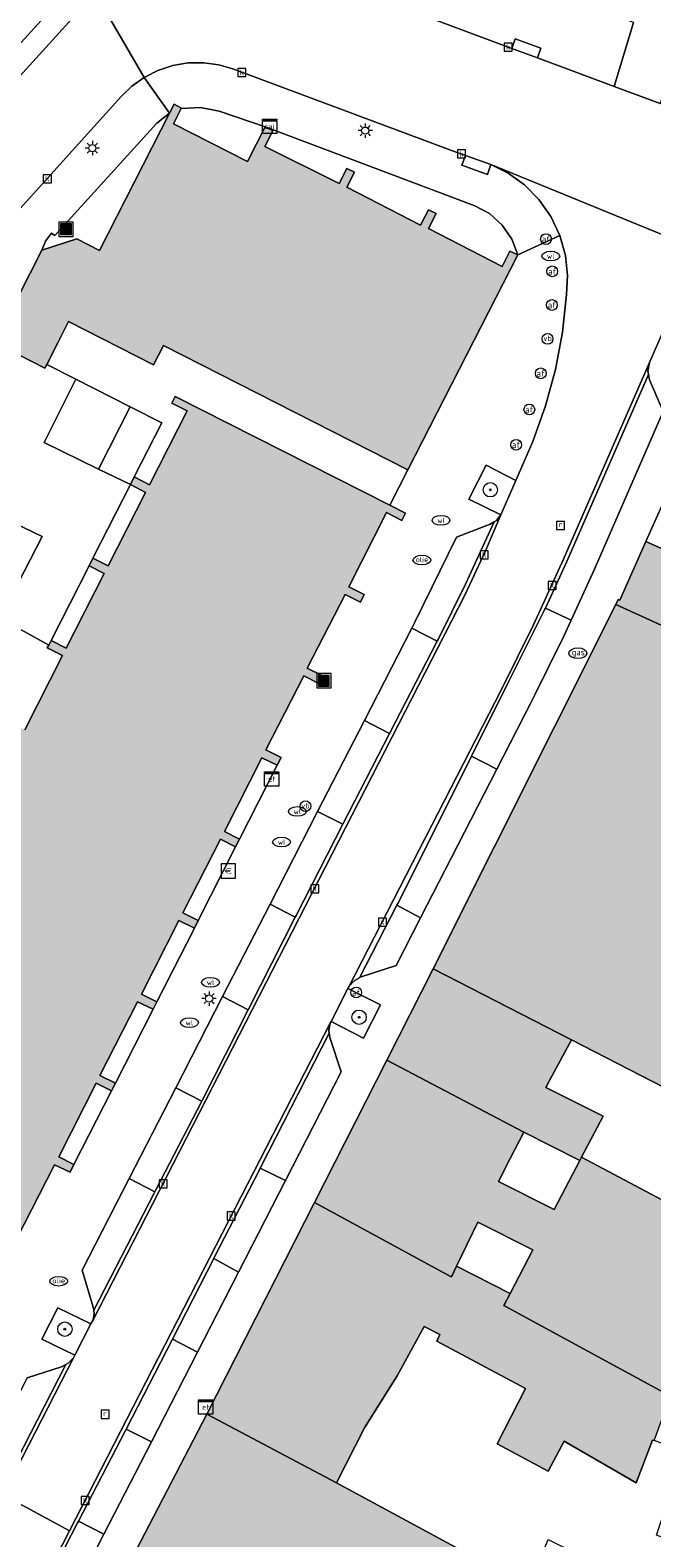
# Model space of a CAD drawing. Header units: metres. Extents: x 196496 to 197479, y 355139 to 356324.
# Tile 126 of 144: x 197176 to 197211, y 355856 to 355940. Entities that reach past the tile are written whole.
import ezdxf
from ezdxf.enums import TextEntityAlignment as Align

# ---------------------------------------------------------------- set-up
doc = ezdxf.new("R2010")
doc.units = ezdxf.units.M
doc.layers.get('0').update_dxf_attribs({"color": 252, "lineweight": 18})
for name, color, linetype, lineweight in [('B-WE-GR-BEPLANTING_CULTUUR_HEESTERS-GV', 252, 'Continuous', 18), ('B-WE-GR-BOOM-S', 252, 'Continuous', 18), ('B-WE-GR-GROENVOORZIENING-GV', 252, 'Continuous', 18), ('B-WE-IE-MEUBILAIR_WEGMEUBILAIR-GV', 252, 'Continuous', 18), ('B-WE-IE-MEUBILAIR_WEGMEUBILAIR-S', 252, 'Continuous', 18), ('B-WE-KL-BRANDSTOF_PUT-S', 252, 'Continuous', 18), ('B-WE-KL-DATA-S', 252, 'Continuous', 18), ('B-WE-KL-ET_KAST-S', 252, 'Continuous', 18), ('B-WE-KL-ET_LS_OV_LICHTMAST-S', 252, 'Continuous', 18), ('B-WE-KL-GAS_PUT-S', 252, 'Continuous', 18), ('B-WE-KL-WATER-S', 252, 'Continuous', 18), ('B-WE-OG-BEBOUWING-GV', 252, 'Continuous', 18), ('B-WE-OG-TERREIN_ERF-GV', 252, 'Continuous', 18), ('B-WE-RI-GWA_KOLK-S', 252, 'Continuous', 18), ('B-WE-RI-GWA_RIOOLPUT-S', 252, 'Continuous', 18), ('B-WE-VH-GOOT-G', 252, 'Continuous', 18), ('B-WE-VH-ONVERHARD-GV', 252, 'Continuous', 18), ('B-WE-VH-VERHARDING_ASFALT-GV', 252, 'Continuous', 18), ('B-WE-VH-VERHARDING_BETONSTRAATSTEEN-GV', 252, 'Continuous', 18), ('B-WE-VH-VERHARDING_OPEN-GV', 252, 'Continuous', 18), ('B-WE-VH-VERHARDING_STRAATBAKSTEEN-GV', 252, 'Continuous', 18), ('B-WE-VH-VERHARDING_TEGEL-GV', 252, 'Continuous', 18), ('B-WE-VW-AFSLUITPAAL-S', 252, 'Continuous', 18)]:
    doc.layers.add(name, color=color, linetype=linetype, lineweight=lineweight)
doc.layers.add('X-XX-AL-PRESENTATIE_GEBOUW3-V', color=7, linetype='Continuous', lineweight=18, true_color=0xf0f0f0)
doc.styles.add('NLCS-ISO', font='NLCS-ISO.ttf')

# ---------------------------------------------------------------- blocks, each defined once
blk = doc.blocks.new('SIE-WEG_AFVALBAK-SO')
at = {"linetype": 'ByBlock', "lineweight": 18}
h = blk.add_hatch(color=0, dxfattribs=at)
h.dxf.hatch_style = 1
h.paths.add_polyline_path([(-1.5, -1.5), (1.5, -1.5), (1.5, 1.5), (-1.5, 1.5)])
at = {"color": 0, "linetype": 'ByBlock', "lineweight": 18}
for points in [[(-2, -2), (2, -2), (2, 2), (-2, 2)], [(-1.5, -1.5), (1.5, -1.5), (1.5, 1.5), (-1.5, 1.5)]]:
    blk.add_lwpolyline(points, close=True, dxfattribs=at)
blk = doc.blocks.new('SKL-ET_KAST_ELEKTRA-SO')
at = {"color": 0, "linetype": 'ByBlock', "lineweight": 18}
for points in [[(-2, 2), (2, 2), (2, 1.68), (-2, 1.68)], [(-2, 1.52), (2, 1.52), (2, -2), (-2, -2)]]:
    blk.add_lwpolyline(points, close=True, dxfattribs=at)
at = {"color": 0, "linetype": 'ByBlock', "lineweight": 18, "style": 'NLCS-ISO'}
blk.add_text('et', height=1.5, dxfattribs=at).set_placement((0, 0), align=Align.MIDDLE_CENTER)
blk = doc.blocks.new('SKL-DATA_SIGNAAL_CAIKAST-SO')
at = {"color": 0, "linetype": 'ByBlock', "lineweight": 18}
for points in [[(-2, 2), (2, 2), (2, 1.68), (-2, 1.68)], [(-2, 1.52), (2, 1.52), (2, -2), (-2, -2)]]:
    blk.add_lwpolyline(points, close=True, dxfattribs=at)
at = {"color": 0, "linetype": 'ByBlock', "lineweight": 18, "style": 'NLCS-ISO'}
blk.add_text('cai', height=1.5, dxfattribs=at).set_placement((0, 0), align=Align.MIDDLE_CENTER)
blk = doc.blocks.new('SKL-ET_OV_LICHTMAST-SO')
at = {"color": 0, "linetype": 'ByBlock', "lineweight": 18}
for points in [[(-1.25, 0), (-2, 0)], [(-1.41, 1.41), (-0.88, 0.88)], [(0, 2), (0, 1.25)], [(0.88, 0.88), (1.41, 1.41)], [(2, 0), (1.25, 0)], [(-1.41, -1.41), (-0.88, -0.88)], [(0, -1.25), (0, -2)], [(0.88, -0.88), (1.41, -1.41)]]:
    blk.add_lwpolyline(points, dxfattribs=at)
blk.add_circle((0, 0), 1, dxfattribs=at)
blk = doc.blocks.new('SIE-WEG_PAAL_VERKEERSBORD-SO')
at = {"color": 0, "linetype": 'ByBlock', "lineweight": 18}
blk.add_circle((0, 0), 1.5, dxfattribs=at)
at = {"color": 0, "linetype": 'ByBlock', "lineweight": 18, "style": 'NLCS-ISO'}
blk.add_text('vb', height=1.5, dxfattribs=at).set_placement((0, 0.13), align=Align.MIDDLE_CENTER)
blk = doc.blocks.new('SVW-AFSLUITPAAL-SO')
at = {"lineweight": 18}
blk.add_circle((0, 0), 1.5, dxfattribs=at)
at = {"lineweight": 18, "style": 'NLCS-ISO'}
blk.add_text('af', height=1.8, dxfattribs=at).set_placement((0, 0), align=Align.MIDDLE_CENTER)
blk = doc.blocks.new('SKL-WATER_WATERLEIDINGPUT-SO')
at = {"color": 0, "linetype": 'ByBlock', "lineweight": 18}
blk.add_ellipse((0, 0), major_axis=(2.5, 0), ratio=0.54, dxfattribs=at)
at = {"color": 0, "linetype": 'ByBlock', "lineweight": 18, "style": 'NLCS-ISO'}
blk.add_text('wl', height=1.5, dxfattribs=at).set_placement((0, 0), align=Align.MIDDLE_CENTER)
blk = doc.blocks.new('SRI-KOLK-SO')
at = {"color": 0, "linetype": 'ByBlock', "lineweight": 18}
blk.add_lwpolyline([(-1.125, -1.125), (1.125, -1.125), (1.125, 1.125), (-1.125, 1.125)], close=True, dxfattribs=at)
at = {"color": 0, "linetype": 'ByBlock', "lineweight": 18, "style": 'NLCS-ISO'}
blk.add_text('k', height=1.5, dxfattribs=at).set_placement((0, 0), align=Align.MIDDLE_CENTER)
blk = doc.blocks.new('SRI-PUT_INSPECTIEPUT_RIOOLPUT-SO')
at = {"color": 0, "linetype": 'ByBlock', "lineweight": 18}
blk.add_lwpolyline([(-1.12, -1.12), (1.12, -1.12), (1.12, 1.12), (-1.12, 1.12)], close=True, dxfattribs=at)
at = {"color": 0, "linetype": 'ByBlock', "lineweight": 18, "style": 'NLCS-ISO'}
blk.add_text('r', height=1.5, dxfattribs=at).set_placement((0, 0.28), align=Align.MIDDLE_CENTER)
blk = doc.blocks.new('SKL-BENZINEPUT_OLIEPUT-SO')
at = {"color": 0, "linetype": 'ByBlock', "lineweight": 18}
blk.add_ellipse((0, 0), major_axis=(2.5, 0), ratio=0.54, dxfattribs=at)
at = {"color": 0, "linetype": 'ByBlock', "lineweight": 18, "style": 'NLCS-ISO'}
blk.add_text('olie', height=1.5, dxfattribs=at).set_placement((0, 0.16), align=Align.MIDDLE_CENTER)
blk = doc.blocks.new('SKL-GAS_PUT-SO')
at = {"color": 0, "linetype": 'ByBlock', "lineweight": 18}
blk.add_ellipse((0, 0), major_axis=(2.5, 0), ratio=0.601255, dxfattribs=at)
at = {"color": 0, "linetype": 'ByBlock', "lineweight": 18, "style": 'NLCS-ISO'}
blk.add_text('gas', height=1.8, dxfattribs=at).set_placement((0.12, 0.3), align=Align.MIDDLE_CENTER)
blk = doc.blocks.new('SIE-WEG_BETAALAUTOMAAT-SO')
at = {"color": 0, "linetype": 'ByBlock', "lineweight": 18}
blk.add_lwpolyline([(-2, -2), (2, -2), (2, 2), (-2, 2)], close=True, dxfattribs=at)
at = {"color": 0, "linetype": 'ByBlock', "lineweight": 18, "style": 'NLCS-ISO'}
blk.add_text('€', height=1.5, dxfattribs=at).set_placement((0, 0), align=Align.MIDDLE_CENTER)
blk = doc.blocks.new('SGR-BOOM_01-SO')
at = {"linetype": 'ByBlock', "lineweight": 18}
h = blk.add_hatch(color=0, dxfattribs=at)
h.dxf.hatch_style = 1
edge = h.paths.add_edge_path()
edge.add_arc((0, 0), 0.25, 0, 360)
at = {"color": 0, "linetype": 'ByBlock', "lineweight": 18}
for radius in [2, 0.25]:
    blk.add_circle((0, 0), radius, dxfattribs=at)

msp = doc.modelspace()

# ---------------------------------------------------------------- hatches: boundary and pattern name
at = {"layer": 'X-XX-AL-PRESENTATIE_GEBOUW3-V'}
for points in [[(197183.271, 355921.056), (197183.815, 355922.125), (197197.453, 355915.2), (197203.581, 355927.188), (197203.133, 355927.401), (197202.701, 355926.533), (197198.607, 355928.663), (197199.018, 355929.493), (197198.598, 355929.701), (197198.159, 355928.848), (197194.05, 355930.965), (197194.471, 355931.8), (197194.045, 355932.015), (197193.616, 355931.163), (197189.471, 355933.245), (197189.919, 355934.113), (197189.542, 355934.308), (197189.495, 355934.332), (197189.492, 355934.326), (197188.511, 355932.408), (197184.373, 355934.501), (197184.815, 355935.348), (197184.831, 355935.378), (197184.41, 355935.598), (197184.15, 355935.089), (197180.25, 355927.435), (197178.99, 355928.082), (197177.038, 355927.444), (197175.091, 355923.597), (197175.71, 355921.629), (197177.207, 355920.868), (197177.31, 355921.072), (197177.94, 355922.31), (197178.53, 355923.47)], [(197194.148, 355908.666), (197196.263, 355912.813), (197197.12, 355912.362), (197197.324, 355912.775), (197196.447, 355913.219), (197184.471, 355919.281), (197184.286, 355918.917), (197185.133, 355918.486), (197183.039, 355914.367), (197182.191, 355914.798), (197181.973, 355914.37), (197182.821, 355913.94), (197180.732, 355909.83), (197179.884, 355910.261), (197179.671, 355909.842), (197180.519, 355909.411), (197178.398, 355905.239), (197177.55, 355905.67), (197177.421, 355905.417), (197177.341, 355905.26), (197178.189, 355904.83), (197176.086, 355900.694), (197175.238, 355901.124), (197175.025, 355900.705), (197175.872, 355900.275), (197173.774, 355896.147), (197172.927, 355896.578), (197172.709, 355896.15), (197173.556, 355895.72), (197171.458, 355891.593), (197170.611, 355892.023), (197170.398, 355891.604), (197171.245, 355891.174), (197169.155, 355887.065), (197168.307, 355887.495), (197168.094, 355887.076), (197168.942, 355886.646), (197166.852, 355882.536), (197166.005, 355882.967), (197165.792, 355882.548), (197166.639, 355882.117), (197166.163, 355881.182), (197165.107, 355881.728), (197162, 355881.107), (197164.914, 355866.933), (197169.658, 355867.864), (197169.821, 355866.928), (197170.28, 355867.008), (197170.091, 355867.95), (197171.849, 355868.293), (197175.136, 355868.934), (197174.769, 355870.592), (197177.735, 355876.426), (197178.608, 355876.006), (197178.825, 355876.434), (197177.981, 355876.862), (197180.069, 355880.965), (197180.925, 355880.552), (197181.137, 355880.976), (197180.27, 355881.41), (197182.377, 355885.52), (197183.239, 355885.097), (197183.449, 355885.52), (197182.596, 355885.943), (197184.673, 355890.058), (197185.545, 355889.629), (197185.756, 355890.052), (197184.902, 355890.478), (197187.001, 355894.585), (197187.843, 355894.162), (197188.063, 355894.585), (197187.22, 355895.023), (197189.311, 355899.135), (197190.162, 355898.708), (197190.385, 355899.138), (197189.52, 355899.578), (197191.638, 355903.698), (197192.489, 355903.274), (197192.7, 355903.696), (197191.837, 355904.124), (197193.955, 355908.247), (197194.803, 355907.813), (197195.011, 355908.234)], [(197227.222, 355903.833), (197221.726, 355906.248), (197221.732, 355906.261), (197210.726, 355911.194), (197209.261, 355907.925), (197209.178, 355907.958), (197209.04, 355907.683), (197216.388, 355904.333), (197221.391, 355902.051), (197225.794, 355900.089), (197226.082, 355900.807)], [(197206.57, 355883.396), (197217.604, 355877.725), (197223.727, 355894.692), (197225.794, 355900.089), (197221.391, 355902.051), (197216.388, 355904.333), (197209.04, 355907.683), (197198.855, 355887.362)], [(197207.036, 355876.659), (197207.135, 355876.848), (197208.33, 355879.13), (197205.145, 355880.734), (197205.339, 355881.125), (197206.57, 355883.396), (197198.855, 355887.362), (197196.274, 355882.266), (197203.907, 355878.234)], [(197207.135, 355876.848), (197207.036, 355876.659), (197205.599, 355873.916), (197202.497, 355875.478), (197203.152, 355876.779), (197203.907, 355878.234), (197196.274, 355882.266), (197192.248, 355874.317), (197199.869, 355870.164), (197199.911, 355870.25), (197200.163, 355870.766), (197201.359, 355873.218), (197204.425, 355871.674), (197203.151, 355869.243), (197202.798, 355868.569), (197212.093, 355863.504), (197212.613, 355864.692), (197213.319, 355866.514), (197215.202, 355871.558), (197215.525, 355872.387)], [(197196.856, 355864.637), (197198.354, 355867.402), (197199.234, 355866.95), (197199.065, 355866.58), (197204.01, 355863.941), (197202.437, 355860.845), (197205.27, 355859.33), (197206.168, 355861.003), (197210.171, 355858.669), (197211.098, 355861.061), (197211.19, 355861.027), (197212.093, 355863.504), (197202.798, 355868.569), (197203.151, 355869.243), (197200.163, 355870.766), (197199.911, 355870.25), (197199.869, 355870.164), (197192.248, 355874.317), (197186.232, 355862.506), (197193.476, 355858.675), (197195.03, 355861.742)], [(197182.06, 355854.448), (197189.972, 355850.263), (197194.255, 355848.025), (197199.706, 355845.177), (197199.682, 355845.123), (197204.297, 355842.681), (197204.868, 355844.196), (197204.951, 355844.165), (197206.93, 355849.678), (197207.427, 355851.064), (197204.185, 355852.865), (197193.476, 355858.675), (197186.232, 355862.506)]]:
    msp.add_hatch(color=256, dxfattribs=at).paths.add_polyline_path(points)

# ---------------------------------------------------------------- linework, layer by layer
at = {"layer": 'B-WE-GR-BEPLANTING_CULTUUR_HEESTERS-GV', "flags": 128}
msp.add_lwpolyline([(197177.165, 355916.724), (197180.196, 355915.24), (197181.955, 355918.71), (197178.934, 355920.246)], close=True, dxfattribs=at)
at = {"layer": 'B-WE-GR-GROENVOORZIENING-GV', "flags": 128}
msp.add_lwpolyline([(197177.038, 355927.444), (197178.99, 355928.082), (197180.25, 355927.435), (197184.15, 355935.089), (197183.459, 355934.53), (197177.758, 355928.266), (197177.579, 355928.405), (197177.249, 355927.958)], close=True, dxfattribs=at)
at = {"layer": 'B-WE-IE-MEUBILAIR_WEGMEUBILAIR-GV', "flags": 128}
for points in [[(197203.468, 355914.594), (197201.815, 355915.462), (197200.843, 355913.568), (197202.637, 355912.685)], [(197194.11, 355886.253), (197193.17, 355884.421), (197194.975, 355883.488), (197195.927, 355885.34)], [(197179.774, 355867.543), (197177.93, 355868.434), (197177.046, 355866.692), (197178.879, 355865.797)]]:
    msp.add_lwpolyline(points, close=True, dxfattribs=at)
at = {"layer": 'B-WE-OG-BEBOUWING-GV', "flags": 128}
for points in [[(197175.71, 355921.629), (197177.207, 355920.868), (197177.31, 355921.072), (197177.94, 355922.31), (197178.53, 355923.47), (197183.271, 355921.056), (197183.815, 355922.125), (197197.453, 355915.2), (197203.581, 355927.188), (197203.133, 355927.401), (197202.701, 355926.533), (197198.607, 355928.663), (197199.018, 355929.493), (197198.598, 355929.701), (197198.159, 355928.848), (197194.05, 355930.965), (197194.471, 355931.8), (197194.045, 355932.015), (197193.616, 355931.163), (197189.471, 355933.245), (197189.919, 355934.113), (197189.542, 355934.308), (197189.495, 355934.332), (197189.492, 355934.326), (197188.511, 355932.408), (197184.373, 355934.501), (197184.815, 355935.348), (197184.831, 355935.378), (197184.41, 355935.598), (197184.15, 355935.089), (197180.25, 355927.435), (197178.99, 355928.082), (197177.038, 355927.444), (197175.091, 355923.597)], [(197174.769, 355870.592), (197177.735, 355876.426), (197178.608, 355876.006), (197178.825, 355876.434), (197177.981, 355876.862), (197180.069, 355880.965), (197180.925, 355880.552), (197181.137, 355880.976), (197180.27, 355881.41), (197182.377, 355885.52), (197183.239, 355885.097), (197183.449, 355885.52), (197182.596, 355885.943), (197184.673, 355890.058), (197185.545, 355889.629), (197185.756, 355890.052), (197184.902, 355890.478), (197187.001, 355894.585), (197187.843, 355894.162), (197188.063, 355894.585), (197187.22, 355895.023), (197189.311, 355899.135), (197190.162, 355898.708), (197190.385, 355899.138), (197189.52, 355899.578), (197191.638, 355903.698), (197192.489, 355903.274), (197192.7, 355903.696), (197191.837, 355904.124), (197193.955, 355908.247), (197194.803, 355907.813), (197195.011, 355908.234), (197194.148, 355908.666), (197196.263, 355912.813), (197197.12, 355912.362), (197197.324, 355912.775), (197196.447, 355913.219), (197184.471, 355919.281), (197184.286, 355918.917), (197185.133, 355918.486), (197183.039, 355914.367), (197182.191, 355914.798), (197181.973, 355914.37), (197182.821, 355913.94), (197180.732, 355909.83), (197179.884, 355910.261), (197179.671, 355909.842), (197180.519, 355909.411), (197178.398, 355905.239), (197177.55, 355905.67), (197177.421, 355905.417), (197177.341, 355905.26), (197178.189, 355904.83), (197176.086, 355900.694)]]:
    msp.add_lwpolyline(points, dxfattribs=at)
for points in [[(197227.222, 355903.833), (197221.726, 355906.248), (197221.732, 355906.261), (197210.726, 355911.194), (197209.261, 355907.925), (197209.178, 355907.958), (197209.04, 355907.683), (197216.388, 355904.333), (197221.391, 355902.051), (197225.794, 355900.089), (197226.082, 355900.807)], [(197206.57, 355883.396), (197217.604, 355877.725), (197223.727, 355894.692), (197225.794, 355900.089), (197221.391, 355902.051), (197216.388, 355904.333), (197209.04, 355907.683), (197198.855, 355887.362)], [(197207.036, 355876.659), (197207.135, 355876.848), (197208.33, 355879.13), (197205.145, 355880.734), (197205.339, 355881.125), (197206.57, 355883.396), (197198.855, 355887.362), (197196.274, 355882.266), (197203.907, 355878.234)], [(197207.135, 355876.848), (197207.036, 355876.659), (197205.599, 355873.916), (197202.497, 355875.478), (197203.152, 355876.779), (197203.907, 355878.234), (197196.274, 355882.266), (197192.248, 355874.317), (197199.869, 355870.164), (197199.911, 355870.25), (197200.163, 355870.766), (197201.359, 355873.218), (197204.425, 355871.674), (197203.151, 355869.243), (197202.798, 355868.569), (197212.093, 355863.504), (197212.613, 355864.692), (197213.319, 355866.514), (197215.202, 355871.558), (197215.525, 355872.387)], [(197196.856, 355864.637), (197198.354, 355867.402), (197199.234, 355866.95), (197199.065, 355866.58), (197204.01, 355863.941), (197202.437, 355860.845), (197205.27, 355859.33), (197206.168, 355861.003), (197210.171, 355858.669), (197211.098, 355861.061), (197211.19, 355861.027), (197212.093, 355863.504), (197202.798, 355868.569), (197203.151, 355869.243), (197200.163, 355870.766), (197199.911, 355870.25), (197199.869, 355870.164), (197192.248, 355874.317), (197186.232, 355862.506), (197193.476, 355858.675), (197195.03, 355861.742)], [(197182.06, 355854.448), (197189.972, 355850.263), (197194.255, 355848.025), (197199.706, 355845.177), (197199.682, 355845.123), (197204.297, 355842.681), (197204.868, 355844.196), (197204.951, 355844.165), (197206.93, 355849.678), (197207.427, 355851.064), (197204.185, 355852.865), (197193.476, 355858.675), (197186.232, 355862.506)]]:
    msp.add_lwpolyline(points, close=True, dxfattribs=at)
at = {"layer": 'B-WE-OG-TERREIN_ERF-GV', "flags": 128}
for points in [[(197227.222, 355903.833), (197228.075, 355905.989), (197229.932, 355910.665), (197230.999, 355913.678), (197225.94, 355915.748), (197223.111, 355909.371), (197212.086, 355914.258), (197210.726, 355911.194), (197221.732, 355906.261), (197221.726, 355906.248)], [(197215.525, 355872.387), (197217.604, 355877.725), (197206.57, 355883.396), (197205.339, 355881.125), (197205.145, 355880.734), (197208.33, 355879.13), (197207.135, 355876.848)], [(197207.036, 355876.659), (197203.907, 355878.234), (197203.152, 355876.779), (197202.497, 355875.478), (197205.599, 355873.916)], [(197204.425, 355871.674), (197201.359, 355873.218), (197200.163, 355870.766), (197203.151, 355869.243)], [(197206.93, 355849.678), (197208.809, 355848.994), (197210.911, 355854.696), (197211.634, 355854.469), (197212.023, 355855.486), (197211.304, 355855.745), (197212.862, 355860.41), (197211.19, 355861.027), (197211.098, 355861.061), (197210.171, 355858.669), (197206.168, 355861.003), (197205.27, 355859.33), (197202.437, 355860.845), (197204.01, 355863.941), (197199.065, 355866.58), (197199.234, 355866.95), (197198.354, 355867.402), (197196.856, 355864.637), (197195.03, 355861.742), (197193.476, 355858.675), (197204.185, 355852.865), (197205.277, 355855.517), (197208.463, 355853.933), (197207.427, 355851.064)]]:
    msp.add_lwpolyline(points, close=True, dxfattribs=at)
at = {"layer": 'B-WE-VH-GOOT-G', "flags": 128}
for points in [[(197205.123, 355907.482), (197206.308, 355910.084), (197210.862, 355920.509)], [(197199.081, 355905.633), (197199.135, 355905.737), (197200.666, 355908.814), (197202.259, 355912.297)], [(197203.068, 355903.364), (197205.095, 355907.42), (197205.123, 355907.482)], [(197196.43, 355900.477), (197199.081, 355905.633)], [(197200.994, 355899.214), (197203.068, 355903.364)], [(197193.828, 355895.419), (197196.43, 355900.477)], [(197198.518, 355894.259), (197200.994, 355899.214)], [(197191.165, 355890.239), (197191.214, 355890.337), (197193.828, 355895.419)], [(197196.838, 355890.9), (197196.886, 355890.992), (197198.518, 355894.259)], [(197194.747, 355886.853), (197196.838, 355890.9)], [(197188.543, 355885.072), (197191.165, 355890.239)], [(197185.956, 355879.974), (197185.995, 355880.049), (197188.543, 355885.072)], [(197189.22, 355876.234), (197193.068, 355883.763)], [(197183.332, 355874.912), (197183.385, 355875.031), (197185.956, 355879.974)], [(197186.624, 355871.194), (197186.668, 355871.28), (197189.175, 355876.147), (197189.22, 355876.234)], [(197179.934, 355868.303), (197183.299, 355874.837), (197183.332, 355874.912)], [(197184.316, 355866.698), (197186.624, 355871.194)], [(197181.744, 355861.675), (197184.297, 355866.66), (197184.316, 355866.698)], [(197175.213, 355859.105), (197178.37, 355865.276)], [(197179.078, 355856.538), (197181.706, 355861.6), (197181.744, 355861.675)], [(197176.454, 355851.409), (197176.523, 355851.543), (197179.026, 355856.438), (197179.078, 355856.538)]]:
    msp.add_lwpolyline(points, dxfattribs=at)
at = {"layer": 'B-WE-VH-ONVERHARD-GV', "flags": 128}
for points in [[(197202.637, 355912.685), (197203.468, 355914.594), (197201.815, 355915.462), (197200.843, 355913.568)], [(197193.17, 355884.421), (197194.975, 355883.488), (197195.927, 355885.34), (197194.11, 355886.253)], [(197179.774, 355867.543), (197177.93, 355868.434), (197177.046, 355866.692), (197178.879, 355865.797)]]:
    msp.add_lwpolyline(points, close=True, dxfattribs=at)
at = {"layer": 'B-WE-VH-VERHARDING_ASFALT-GV', "flags": 128}
for points in [[(197182.747, 355937.092), (197183.515, 355937.482), (197184.344, 355937.755), (197185.204, 355937.897), (197186.065, 355937.908), (197186.9, 355937.793), (197187.682, 355937.565), (197199.943, 355932.997), (197200.653, 355932.742), (197202.077, 355932.226), (197216.892, 355926.172), (197219.777, 355932.588), (197218.62, 355933.002), (197211.514, 355935.637), (197208.953, 355936.588), (197204.676, 355938.177), (197203.254, 355938.705), (197197.169, 355940.965), (197194.867, 355942.043), (197192.684, 355943.346), (197191.485, 355944.281), (197186.435, 355948.904), (197184.213, 355946.426), (197180.017, 355941.806)], [(197170.814, 355841.163), (197173.022, 355845.163), (197178.579, 355855.99), (197174.886, 355858.011), (197169.92, 355848.33), (197166.129, 355841.567), (197162.061, 355834.967), (197159.98, 355831.981), (197157.718, 355829.122), (197155.287, 355826.404), (197152.701, 355823.843), (197152.641, 355823.787), (197155.53, 355820.759), (197158.261, 355823.515), (197160.845, 355826.417), (197163.271, 355829.451), (197165.529, 355832.606), (197169.725, 355839.367)]]:
    msp.add_lwpolyline(points, close=True, dxfattribs=at)
for points in [[(197175.653, 355929.59), (197181.474, 355936.038), (197182.061, 355936.602), (197182.747, 355937.092), (197180.017, 355941.806), (197169.545, 355930.275)], [(197216.892, 355926.172), (197202.077, 355932.226), (197203.038, 355931.748), (197203.947, 355931.095), (197204.758, 355930.279), (197205.429, 355929.323), (197205.927, 355928.267), (197206.235, 355927.158), (197206.352, 355926.046), (197206.292, 355924.974), (197206.071, 355922.878), (197205.682, 355920.801), (197205.129, 355918.76), (197204.417, 355916.777), (197203.468, 355914.594), (197202.637, 355912.685), (197201.785, 355910.685), (197200.629, 355908.21), (197179.894, 355867.777), (197179.774, 355867.543), (197178.879, 355865.797), (197178.8, 355865.642), (197174.886, 355858.011), (197178.579, 355855.99), (197193.123, 355884.329), (197193.17, 355884.421), (197194.11, 355886.253), (197194.182, 355886.393), (197202.672, 355902.936), (197204.455, 355906.547), (197206.124, 355910.212), (197210.917, 355921.184), (197211.959, 355923.57)]]:
    msp.add_lwpolyline(points, dxfattribs=at)
at = {"layer": 'B-WE-VH-VERHARDING_BETONSTRAATSTEEN-GV', "flags": 128}
for points in [[(197204.676, 355938.177), (197204.859, 355938.726), (197203.433, 355939.252), (197203.254, 355938.705)], [(197200.653, 355932.742), (197200.465, 355932.192), (197201.883, 355931.676), (197202.077, 355932.226)], [(197194.182, 355886.393), (197194.445, 355886.691), (197194.747, 355886.853), (197196.838, 355890.9), (197196.886, 355890.992), (197198.518, 355894.259), (197200.994, 355899.214), (197203.068, 355903.364), (197205.095, 355907.42), (197205.123, 355907.482), (197206.308, 355910.084), (197210.862, 355920.509), (197210.822, 355920.698), (197210.917, 355921.184), (197206.124, 355910.212), (197204.455, 355906.547), (197202.672, 355902.936)], [(197205.123, 355907.482), (197206.553, 355906.809), (197207.851, 355909.662), (197211.686, 355918.451), (197210.925, 355920.213), (197210.862, 355920.509), (197206.308, 355910.084)], [(197202.637, 355912.685), (197202.387, 355912.375), (197202.259, 355912.297), (197200.666, 355908.814), (197199.135, 355905.737), (197199.081, 355905.633), (197196.43, 355900.477), (197193.828, 355895.419), (197191.214, 355890.337), (197191.165, 355890.239), (197188.543, 355885.072), (197185.995, 355880.049), (197185.956, 355879.974), (197183.385, 355875.031), (197183.332, 355874.912), (197183.299, 355874.837), (197179.934, 355868.303), (197179.958, 355868.129), (197179.894, 355867.777), (197200.629, 355908.21), (197201.785, 355910.685)], [(197197.664, 355906.368), (197199.081, 355905.633), (197199.135, 355905.737), (197200.666, 355908.814), (197202.259, 355912.297), (197202.047, 355912.169), (197200.154, 355911.432), (197197.849, 355906.728)], [(197200.994, 355899.214), (197202.418, 355898.502), (197204.295, 355902.16), (197204.529, 355902.634), (197206.132, 355905.883), (197206.553, 355906.809), (197205.123, 355907.482), (197205.095, 355907.42), (197203.068, 355903.364)], [(197196.43, 355900.477), (197199.081, 355905.633), (197197.664, 355906.368), (197195.023, 355901.218)], [(197196.43, 355900.477), (197195.023, 355901.218), (197192.414, 355896.131), (197193.828, 355895.419)], [(197198.161, 355890.206), (197199.889, 355893.574), (197202.418, 355898.502), (197200.994, 355899.214), (197198.518, 355894.259), (197196.886, 355890.992), (197196.838, 355890.9)], [(197192.414, 355896.131), (197189.765, 355890.966), (197191.165, 355890.239), (197191.214, 355890.337), (197193.828, 355895.419)], [(197187.117, 355885.805), (197188.543, 355885.072), (197191.165, 355890.239), (197189.765, 355890.966)], [(197198.161, 355890.206), (197196.838, 355890.9), (197194.747, 355886.853), (197194.795, 355886.879), (197196.793, 355887.541)], [(197184.509, 355880.719), (197185.956, 355879.974), (197185.995, 355880.049), (197188.543, 355885.072), (197187.117, 355885.805)], [(197178.579, 355855.99), (197173.022, 355845.163), (197170.814, 355841.163), (197171.127, 355841.496), (197171.264, 355841.557), (197173.2, 355845.068), (197176.454, 355851.409), (197176.523, 355851.543), (197179.026, 355856.438), (197179.078, 355856.538), (197181.706, 355861.6), (197181.744, 355861.675), (197184.297, 355866.66), (197184.316, 355866.698), (197186.624, 355871.194), (197186.668, 355871.28), (197189.175, 355876.147), (197189.22, 355876.234), (197193.068, 355883.763), (197193.043, 355883.931), (197193.123, 355884.329)], [(197190.625, 355875.536), (197193.737, 355881.601), (197193.102, 355883.53), (197193.068, 355883.763), (197189.22, 355876.234)], [(197185.956, 355879.974), (197184.509, 355880.719), (197181.911, 355875.654), (197183.332, 355874.912), (197183.385, 355875.031)], [(197190.625, 355875.536), (197189.22, 355876.234), (197189.175, 355876.147), (197186.668, 355871.28), (197186.624, 355871.194), (197188.001, 355870.423)], [(197181.911, 355875.654), (197179.287, 355870.538), (197179.909, 355868.483), (197179.934, 355868.303), (197183.299, 355874.837), (197183.332, 355874.912)], [(197184.316, 355866.698), (197185.716, 355865.97), (197188.001, 355870.423), (197186.624, 355871.194)], [(197183.144, 355860.958), (197185.716, 355865.97), (197184.316, 355866.698), (197184.297, 355866.66), (197181.744, 355861.675)], [(197173.82, 355859.86), (197175.213, 355859.105), (197178.37, 355865.276), (197178.129, 355865.153), (197176.22, 355864.537)], [(197179.078, 355856.538), (197180.5, 355855.805), (197183.144, 355860.958), (197181.744, 355861.675), (197181.706, 355861.6)], [(197176.454, 355851.409), (197177.864, 355850.666), (197180.5, 355855.805), (197179.078, 355856.538), (197179.026, 355856.438), (197176.523, 355851.543)]]:
    msp.add_lwpolyline(points, close=True, dxfattribs=at)
msp.add_lwpolyline([(197174.886, 355858.011), (197178.8, 355865.642), (197178.504, 355865.344), (197178.37, 355865.276), (197175.213, 355859.105)], dxfattribs=at)
at = {"layer": 'B-WE-VH-VERHARDING_OPEN-GV', "flags": 128}
for points in [[(197151.447, 355924.653), (197164.408, 355927.339), (197165.842, 355927.756), (197167.209, 355928.4), (197168.458, 355929.251), (197169.545, 355930.275), (197180.017, 355941.806), (197179.379, 355942.907), (197168.714, 355931.148), (197167.742, 355930.232), (197166.625, 355929.47), (197165.402, 355928.894), (197164.12, 355928.521), (197151.179, 355925.823), (197149.245, 355925.42), (197145.352, 355924.608), (197145.584, 355923.438), (197149.509, 355924.251)], [(197184.815, 355935.348), (197184.373, 355934.501), (197188.511, 355932.408), (197189.492, 355934.326), (197186.93, 355935.201), (197185.882, 355935.413)], [(197189.542, 355934.308), (197189.919, 355934.113), (197189.471, 355933.245), (197193.616, 355931.163), (197194.045, 355932.015), (197194.471, 355931.8), (197194.05, 355930.965), (197198.159, 355928.848), (197198.598, 355929.701), (197199.018, 355929.493), (197198.607, 355928.663), (197202.701, 355926.533), (197203.133, 355927.401), (197203.581, 355927.188), (197203.253, 355928.061), (197202.712, 355928.854), (197201.997, 355929.495), (197201.175, 355929.935)], [(197183.724, 355917.811), (197182.191, 355914.798), (197183.039, 355914.367), (197185.133, 355918.486), (197184.286, 355918.917), (197184.471, 355919.281), (197196.447, 355913.219), (197197.453, 355915.2), (197183.815, 355922.125), (197183.271, 355921.056), (197178.53, 355923.47), (197177.94, 355922.31), (197177.31, 355921.072), (197178.934, 355920.246), (197181.955, 355918.71)], [(197179.884, 355910.261), (197180.732, 355909.83), (197182.821, 355913.94), (197181.973, 355914.37)], [(197177.55, 355905.67), (197178.398, 355905.239), (197180.519, 355909.411), (197179.671, 355909.842)], [(197190.162, 355898.708), (197189.311, 355899.135), (197187.22, 355895.023), (197188.063, 355894.585)], [(197185.756, 355890.052), (197187.843, 355894.162), (197187.001, 355894.585), (197184.902, 355890.478)], [(197185.545, 355889.629), (197184.673, 355890.058), (197182.596, 355885.943), (197183.449, 355885.52)], [(197183.239, 355885.097), (197182.377, 355885.52), (197180.27, 355881.41), (197181.137, 355880.976)], [(197178.825, 355876.434), (197180.925, 355880.552), (197180.069, 355880.965), (197177.981, 355876.862)]]:
    msp.add_lwpolyline(points, close=True, dxfattribs=at)
msp.add_lwpolyline([(197176.086, 355900.694), (197178.189, 355904.83), (197177.341, 355905.26), (197177.421, 355905.417), (197174.709, 355906.913)], dxfattribs=at)
at = {"layer": 'B-WE-VH-VERHARDING_STRAATBAKSTEEN-GV', "flags": 128}
msp.add_lwpolyline([(197207.719, 355941.014), (197192.337, 355946.665), (197191.059, 355954.03), (197190.563, 355953.931), (197186.281, 355949.161), (197186.435, 355948.904), (197191.485, 355944.281), (197192.684, 355943.346), (197194.867, 355942.043), (197197.169, 355940.965), (197203.254, 355938.705), (197203.433, 355939.252), (197204.859, 355938.726), (197204.676, 355938.177), (197208.953, 355936.588), (197210.035, 355940.163)], close=True, dxfattribs=at)
for points in [[(197210.035, 355940.163), (197208.953, 355936.588), (197211.514, 355935.637), (197211.752, 355936.231), (197212.811, 355938.871), (197219.865, 355936.249), (197218.863, 355933.637), (197218.62, 355933.002), (197219.777, 355932.588), (197221.226, 355935.811), (197225.372, 355945.979)], [(197168.714, 355931.148), (197179.379, 355942.907)]]:
    msp.add_lwpolyline(points, dxfattribs=at)
at = {"layer": 'B-WE-VH-VERHARDING_TEGEL-GV', "flags": 128}
for points in [[(197202.077, 355932.226), (197201.883, 355931.676), (197200.465, 355932.192), (197200.653, 355932.742), (197199.943, 355932.997), (197187.682, 355937.565), (197186.9, 355937.793), (197186.065, 355937.908), (197185.204, 355937.897), (197184.344, 355937.755), (197183.515, 355937.482), (197182.747, 355937.092), (197184.15, 355935.089), (197184.41, 355935.598), (197184.831, 355935.378), (197184.815, 355935.348), (197185.882, 355935.413), (197186.93, 355935.201), (197189.492, 355934.326), (197189.495, 355934.332), (197189.542, 355934.308), (197201.175, 355929.935), (197201.997, 355929.495), (197202.712, 355928.854), (197203.253, 355928.061), (197203.581, 355927.188), (197205.927, 355928.267), (197205.429, 355929.323), (197204.758, 355930.279), (197203.947, 355931.095), (197203.038, 355931.748)], [(197180.196, 355915.24), (197177.165, 355916.724), (197178.934, 355920.246), (197177.31, 355921.072), (197177.207, 355920.868), (197175.71, 355921.629), (197175.091, 355923.597), (197172.83, 355913.494), (197177.053, 355911.48), (197174.709, 355906.913), (197177.421, 355905.417), (197177.55, 355905.67), (197179.671, 355909.842), (197179.884, 355910.261), (197181.973, 355914.37)], [(197182.191, 355914.798), (197183.724, 355917.811), (197181.955, 355918.71), (197180.196, 355915.24), (197181.973, 355914.37)], [(197163.101, 355898.35), (197166.203, 355890.343), (197168.539, 355894.893), (197174.709, 355906.913), (197177.053, 355911.48), (197172.83, 355913.494), (197171.53, 355907.849), (197170.992, 355906.747), (197170.198, 355905.769), (197169.201, 355904.999), (197168.086, 355904.488), (197163.518, 355903.574), (197164.528, 355898.657)]]:
    msp.add_lwpolyline(points, close=True, dxfattribs=at)
for points in [[(197175.091, 355923.597), (197177.038, 355927.444), (197177.249, 355927.958), (197177.579, 355928.405), (197177.758, 355928.266), (197183.459, 355934.53), (197184.15, 355935.089), (197182.747, 355937.092), (197182.061, 355936.602), (197181.474, 355936.038), (197175.653, 355929.59)], [(197176.22, 355864.537), (197178.129, 355865.153), (197178.37, 355865.276), (197178.504, 355865.344), (197178.8, 355865.642), (197178.879, 355865.797), (197177.046, 355866.692), (197177.93, 355868.434), (197179.774, 355867.543), (197179.894, 355867.777), (197179.958, 355868.129), (197179.934, 355868.303), (197179.909, 355868.483), (197179.287, 355870.538), (197181.911, 355875.654), (197184.509, 355880.719), (197187.117, 355885.805), (197189.765, 355890.966), (197192.414, 355896.131), (197195.023, 355901.218), (197197.664, 355906.368), (197197.849, 355906.728), (197200.154, 355911.432), (197202.047, 355912.169), (197202.259, 355912.297), (197202.387, 355912.375), (197202.637, 355912.685), (197200.843, 355913.568), (197201.815, 355915.462), (197203.468, 355914.594), (197204.417, 355916.777), (197205.129, 355918.76), (197205.682, 355920.801), (197206.071, 355922.878), (197206.292, 355924.974), (197206.352, 355926.046), (197206.235, 355927.158), (197205.927, 355928.267), (197203.581, 355927.188), (197197.453, 355915.2), (197196.447, 355913.219), (197197.324, 355912.775), (197197.12, 355912.362), (197196.263, 355912.813), (197194.148, 355908.666), (197195.011, 355908.234), (197194.803, 355907.813), (197193.955, 355908.247), (197191.837, 355904.124), (197192.7, 355903.696), (197192.489, 355903.274), (197191.638, 355903.698), (197189.52, 355899.578), (197190.385, 355899.138), (197190.162, 355898.708), (197188.063, 355894.585), (197187.843, 355894.162), (197185.756, 355890.052), (197185.545, 355889.629), (197183.449, 355885.52), (197183.239, 355885.097), (197181.137, 355880.976), (197180.925, 355880.552), (197178.825, 355876.434), (197178.608, 355876.006), (197177.735, 355876.426), (197174.769, 355870.592)], [(197211.959, 355923.57), (197210.917, 355921.184), (197210.822, 355920.698), (197210.862, 355920.509), (197210.925, 355920.213), (197211.686, 355918.451), (197207.851, 355909.662), (197206.553, 355906.809), (197206.132, 355905.883), (197204.529, 355902.634), (197204.295, 355902.16), (197202.418, 355898.502), (197199.889, 355893.574), (197198.161, 355890.206), (197196.793, 355887.541), (197194.795, 355886.879), (197194.747, 355886.853), (197194.445, 355886.691), (197194.182, 355886.393), (197194.11, 355886.253), (197195.927, 355885.34), (197194.975, 355883.488), (197193.17, 355884.421), (197193.123, 355884.329), (197193.043, 355883.931), (197193.068, 355883.763), (197193.102, 355883.53), (197193.737, 355881.601), (197190.625, 355875.536), (197188.001, 355870.423), (197185.716, 355865.97), (197183.144, 355860.958), (197180.5, 355855.805), (197177.864, 355850.666)], [(197182.06, 355854.448), (197186.232, 355862.506), (197192.248, 355874.317), (197196.274, 355882.266), (197198.855, 355887.362), (197209.04, 355907.683), (197209.178, 355907.958), (197209.261, 355907.925), (197210.726, 355911.194), (197212.086, 355914.258)]]:
    msp.add_lwpolyline(points, dxfattribs=at)

# ---------------------------------------------------------------- block references
at = {"layer": 'B-WE-GR-BOOM-S', "xscale": 0.2, "yscale": 0.2, "zscale": 0.2}
for p in [(197202.047, 355914.082), (197194.73, 355884.652), (197178.321, 355867.248)]:
    msp.add_blockref('SGR-BOOM_01-SO', p, dxfattribs=at)
at = {"layer": 'B-WE-IE-MEUBILAIR_WEGMEUBILAIR-S', "xscale": 0.2, "yscale": 0.2, "zscale": 0.2}
for name, p in [('SIE-WEG_AFVALBAK-SO', (197178.386, 355928.62)), ('SIE-WEG_PAAL_VERKEERSBORD-SO', (197205.241, 355922.5)), ('SIE-WEG_AFVALBAK-SO', (197192.763, 355903.425)), ('SIE-WEG_PAAL_VERKEERSBORD-SO', (197191.738, 355896.428)), ('SIE-WEG_BETAALAUTOMAAT-SO', (197187.438, 355892.815))]:
    msp.add_blockref(name, p, dxfattribs=at)
at = {"layer": 'B-WE-KL-BRANDSTOF_PUT-S', "xscale": 0.2, "yscale": 0.2, "zscale": 0.2}
for p in [(197198.233, 355910.159), (197177.978, 355869.925)]:
    msp.add_blockref('SKL-BENZINEPUT_OLIEPUT-SO', p, dxfattribs=at)
at = {"layer": 'B-WE-KL-DATA-S', "xscale": 0.2, "yscale": 0.2, "zscale": 0.2}
msp.add_blockref('SKL-DATA_SIGNAAL_CAIKAST-SO', (197189.735, 355934.364), dxfattribs=at)
at = {"layer": 'B-WE-KL-ET_KAST-S', "xscale": 0.2, "yscale": 0.2, "zscale": 0.2}
for p in [(197189.855, 355897.954), (197186.177, 355862.901)]:
    msp.add_blockref('SKL-ET_KAST_ELEKTRA-SO', p, dxfattribs=at)
at = {"layer": 'B-WE-KL-ET_LS_OV_LICHTMAST-S', "xscale": 0.2, "yscale": 0.2, "zscale": 0.2}
for p in [(197195.071, 355934.122), (197179.854, 355933.144), (197186.366, 355885.695)]:
    msp.add_blockref('SKL-ET_OV_LICHTMAST-SO', p, dxfattribs=at)
at = {"layer": 'B-WE-KL-GAS_PUT-S', "xscale": 0.2, "yscale": 0.2, "zscale": 0.2}
msp.add_blockref('SKL-GAS_PUT-SO', (197206.93, 355904.962), dxfattribs=at)
at = {"layer": 'B-WE-KL-WATER-S', "xscale": 0.2, "yscale": 0.2, "zscale": 0.2}
for p in [(197205.414, 355927.121), (197199.296, 355912.376), (197191.285, 355896.133), (197190.409, 355894.424), (197186.442, 355886.597), (197185.265, 355884.354)]:
    msp.add_blockref('SKL-WATER_WATERLEIDINGPUT-SO', p, dxfattribs=at)
at = {"layer": 'B-WE-RI-GWA_KOLK-S', "xscale": 0.2, "yscale": 0.2, "zscale": 0.2}
for p in [(197203.038, 355938.782), (197188.197, 355937.36), (197200.439, 355932.823), (197177.344, 355931.435), (197201.707, 355910.457), (197205.491, 355908.739), (197192.255, 355891.823), (197196.027, 355889.953), (197183.805, 355875.359), (197187.601, 355873.563), (197179.46, 355857.682)]:
    msp.add_blockref('SRI-KOLK-SO', p, dxfattribs=at)
at = {"layer": 'B-WE-RI-GWA_RIOOLPUT-S', "xscale": 0.2, "yscale": 0.2, "zscale": 0.2}
for p in [(197205.967, 355912.092), (197180.561, 355862.496)]:
    msp.add_blockref('SRI-PUT_INSPECTIEPUT_RIOOLPUT-SO', p, dxfattribs=at)
at = {"layer": 'B-WE-VW-AFSLUITPAAL-S', "xscale": 0.2, "yscale": 0.2, "zscale": 0.2}
for p in [(197205.149, 355928.07), (197205.501, 355926.271), (197205.482, 355924.395), (197204.859, 355920.578), (197204.221, 355918.564), (197203.488, 355916.593), (197194.569, 355886.036)]:
    msp.add_blockref('SVW-AFSLUITPAAL-SO', p, dxfattribs=at)

doc.saveas('drawing.dxf')
